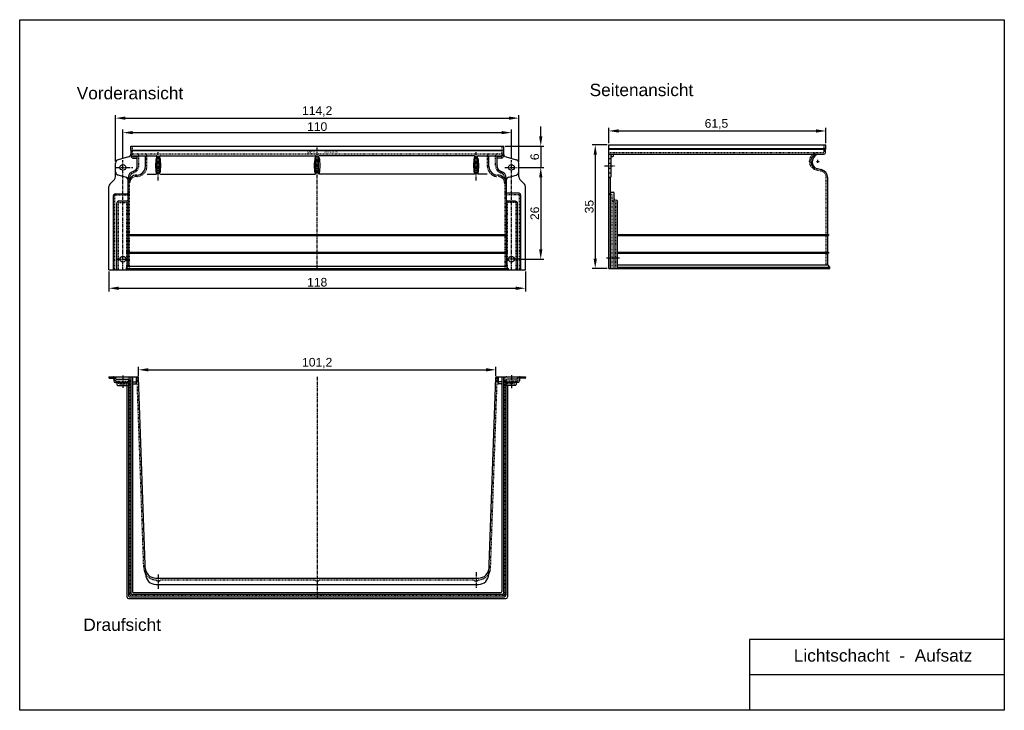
# Model space of a CAD drawing. Header units: millimetres. Extents: x -997 to 1791, y -491 to 1464.
import ezdxf

# ---------------------------------------------------------------- set-up
doc = ezdxf.new("R2010")
doc.units = ezdxf.units.MM
for name, pattern in [('CENTER', [50.8, 31.75, -6.35, 6.35, -6.35]), ('DOTTED', [3.175, 1.5875, -1.5875]), ('HIDDEN', [9.525, 6.35, -3.175])]:
    doc.linetypes.add(name, pattern=pattern)
doc.layers.add('180', color=90, linetype='DOTTED')
doc.layers.add('Werkst_ck1_Kanten', color=1, linetype='Continuous')
for name, color, linetype, lineweight in [('Bemassung', 1, 'Continuous', 25), ('Mittellinie', 2, 'CENTER', 25), ('Verdeckte Kante', 3, 'HIDDEN', 25)]:
    doc.layers.add(name, color=color, linetype=linetype, lineweight=lineweight)
doc.styles.get("Standard").update_dxf_attribs({"font": 'arial.ttf'})
doc.styles.add('style1', font='arial.ttf')
doc.dimstyles.new('MEA', dxfattribs={"dimscale": 0, "dimtxt": 3.5, "dimasz": 4, "dimexe": 1.25, "dimexo": 0.625, "dimtad": 1, "dimtxsty": 'Standard', "dimcen": 4, "dimadec": 0, "dimazin": 2, "dimtfac": 1, "dimtmove": 0, "dimatfit": 3, "dimfxl": 1, "dimtvp": 1, "dimtolj": 1, "dimtzin": 0, "dimarcsym": 0})

# ---------------------------------------------------------------- blocks, each defined once
blk = doc.blocks.new('*D14')
at = {"layer": 'Bemassung', "color": 0, "lineweight": -2, "ltscale": 0.3}
for p, q in [((-744.6, 751.4), (-744.6, 694.9)), ((435.4, 751.4), (435.4, 694.9)), ((-716.6, 703.6), (407.4, 703.6))]:
    blk.add_line(p, q, dxfattribs=at)
at = {"layer": 'Bemassung', "color": 0, "lineweight": 25, "ltscale": 0.3}
for points in [[(-716.6, 708.3), (-716.6, 698.9), (-744.6, 703.6)], [(407.4, 708.3), (407.4, 698.9), (435.4, 703.6)]]:
    blk.add_solid(points, dxfattribs=at)
at = {"layer": 'Defpoints', "color": 0, "lineweight": 25, "ltscale": 0.3}
for p in [(-744.6, 755.7), (435.4, 755.7), (435.4, 703.6)]:
    blk.add_point(p, dxfattribs=at)
at = {"layer": 'Bemassung', "color": 0, "lineweight": 25, "ltscale": 0.3, "insert": (-154.6, 720.5), "char_height": 24.5, "attachment_point": 5}
blk.add_mtext('\\A1;118', dxfattribs=at)
blk = doc.blocks.new('*D15')
at = {"layer": 'Bemassung', "color": 0, "lineweight": -2, "ltscale": 0.3}
for p, q in [((-725.6, 1062.5), (-725.6, 1193.8)), ((-697.6, 1185.1), (388.4, 1185.1)), ((416.4, 1061.9), (416.4, 1193.8))]:
    blk.add_line(p, q, dxfattribs=at)
at = {"layer": 'Bemassung', "color": 0, "lineweight": 25, "ltscale": 0.3}
for points in [[(-697.6, 1189.8), (-697.6, 1180.4), (-725.6, 1185.1)], [(388.4, 1189.8), (388.4, 1180.4), (416.4, 1185.1)]]:
    blk.add_solid(points, dxfattribs=at)
at = {"layer": 'Defpoints', "color": 0, "lineweight": 25, "ltscale": 0.3}
for p in [(416.4, 1185.1), (-725.6, 1058.1), (416.4, 1057.5)]:
    blk.add_point(p, dxfattribs=at)
at = {"layer": 'Bemassung', "color": 0, "lineweight": 25, "ltscale": 0.3, "insert": (-154.6, 1204.2), "char_height": 24.5, "attachment_point": 5}
blk.add_mtext('\\A1;114,2', dxfattribs=at)
blk = doc.blocks.new('*D16')
at = {"layer": 'Bemassung', "color": 0, "lineweight": -2, "ltscale": 0.3}
for p, q in [((666.5, 1109.7), (624, 1109.7)), ((632.7, 1081.7), (632.7, 787.7)), ((666.5, 759.7), (624, 759.7))]:
    blk.add_line(p, q, dxfattribs=at)
at = {"layer": 'Bemassung', "color": 0, "lineweight": 25, "ltscale": 0.3}
for points in [[(628.1, 1081.7), (637.4, 1081.7), (632.7, 1109.7)], [(628.1, 787.7), (637.4, 787.7), (632.7, 759.7)]]:
    blk.add_solid(points, dxfattribs=at)
at = {"layer": 'Defpoints', "color": 0, "lineweight": 25, "ltscale": 0.3}
for p in [(670.9, 1109.7), (632.7, 759.7), (670.9, 759.7)]:
    blk.add_point(p, dxfattribs=at)
at = {"layer": 'Bemassung', "color": 0, "lineweight": 25, "ltscale": 0.3, "insert": (615.8, 934.7), "char_height": 24.5, "attachment_point": 5, "rotation": 90}
blk.add_mtext('\\A1;35', dxfattribs=at)
blk = doc.blocks.new('*D17')
at = {"layer": 'Bemassung', "color": 0, "lineweight": -2, "ltscale": 0.3}
for p, q in [((670.9, 1114.1), (670.9, 1157.6)), ((698.9, 1148.9), (1257.9, 1148.9)), ((1285.9, 1114.1), (1285.9, 1157.6))]:
    blk.add_line(p, q, dxfattribs=at)
at = {"layer": 'Bemassung', "color": 0, "lineweight": 25, "ltscale": 0.3}
for points in [[(698.9, 1153.5), (698.9, 1144.2), (670.9, 1148.9)], [(1257.9, 1153.5), (1257.9, 1144.2), (1285.9, 1148.9)]]:
    blk.add_solid(points, dxfattribs=at)
at = {"layer": 'Defpoints', "color": 0, "lineweight": 25, "ltscale": 0.3}
for p in [(1285.9, 1148.9), (670.9, 1109.7), (1285.9, 1109.7)]:
    blk.add_point(p, dxfattribs=at)
at = {"layer": 'Bemassung', "color": 0, "lineweight": 25, "ltscale": 0.3, "insert": (975.9, 1168), "char_height": 24.5, "attachment_point": 5}
blk.add_mtext('\\A1;61,5', dxfattribs=at)
blk = doc.blocks.new('*D18')
at = {"layer": 'Bemassung', "color": 0, "lineweight": -2, "ltscale": 0.3}
for p, q in [((-660.5, 455.2), (-660.5, 481.6)), ((351.3, 455.2), (351.3, 481.6)), ((-632.5, 472.8), (323.3, 472.8))]:
    blk.add_line(p, q, dxfattribs=at)
at = {"layer": 'Bemassung', "color": 0, "lineweight": 25, "ltscale": 0.3}
for points in [[(-632.5, 477.5), (-632.5, 468.2), (-660.5, 472.8)], [(323.3, 477.5), (323.3, 468.2), (351.3, 472.8)]]:
    blk.add_solid(points, dxfattribs=at)
at = {"layer": 'Defpoints', "color": 0, "lineweight": 25, "ltscale": 0.3}
for p in [(-660.5, 450.8), (351.3, 472.8), (351.3, 450.8)]:
    blk.add_point(p, dxfattribs=at)
at = {"layer": 'Bemassung', "color": 0, "lineweight": 25, "ltscale": 0.3, "insert": (-154.6, 491.9), "char_height": 24.5, "attachment_point": 5}
blk.add_mtext('\\A1;101,2', dxfattribs=at)
blk = doc.blocks.new('*D19')
at = {"layer": 'Bemassung', "color": 0, "lineweight": -2, "ltscale": 0.3}
for p, q in [((-704.6, 1070.1), (-704.6, 1152.9)), ((-676.6, 1144.1), (367.4, 1144.1)), ((395.4, 1070.1), (395.4, 1152.9))]:
    blk.add_line(p, q, dxfattribs=at)
at = {"layer": 'Bemassung', "color": 0, "lineweight": 25, "ltscale": 0.3}
for points in [[(-676.6, 1148.8), (-676.6, 1139.5), (-704.6, 1144.1)], [(367.4, 1148.8), (367.4, 1139.5), (395.4, 1144.1)]]:
    blk.add_solid(points, dxfattribs=at)
at = {"layer": 'Defpoints', "color": 0, "lineweight": 25, "ltscale": 0.3}
for p in [(395.4, 1144.1), (-704.6, 1065.7), (395.4, 1065.7)]:
    blk.add_point(p, dxfattribs=at)
at = {"layer": 'Bemassung', "color": 0, "lineweight": 25, "ltscale": 0.3, "insert": (-154.6, 1161), "char_height": 24.5, "attachment_point": 5}
blk.add_mtext('\\A1;110', dxfattribs=at)
blk = doc.blocks.new('*D20')
at = {"layer": 'Bemassung', "color": 0, "lineweight": -2, "ltscale": 0.3}
for p, q in [((478.5, 1133.7), (478.5, 1161.7)), ((378, 1105.7), (487.2, 1105.7)), ((478.5, 1105.7), (478.5, 1045.7)), ((413.9, 1045.7), (487.2, 1045.7)), ((478.5, 1017.7), (478.5, 989.7))]:
    blk.add_line(p, q, dxfattribs=at)
at = {"layer": 'Bemassung', "color": 0, "lineweight": 25, "ltscale": 0.3}
for points in [[(473.8, 1133.7), (483.1, 1133.7), (478.5, 1105.7)], [(473.8, 1017.7), (483.1, 1017.7), (478.5, 1045.7)]]:
    blk.add_solid(points, dxfattribs=at)
at = {"layer": 'Defpoints', "color": 0, "lineweight": 25, "ltscale": 0.3}
for p in [(373.6, 1105.7), (409.6, 1045.7), (478.5, 1045.7)]:
    blk.add_point(p, dxfattribs=at)
at = {"layer": 'Bemassung', "color": 0, "lineweight": 25, "ltscale": 0.3, "insert": (461.6, 1075.7), "char_height": 24.5, "attachment_point": 5, "rotation": 90}
blk.add_mtext('\\A1;6', dxfattribs=at)
blk = doc.blocks.new('*D21')
at = {"layer": 'Bemassung', "color": 0, "lineweight": -2, "ltscale": 0.3}
for p, q in [((413.9, 1045.7), (487.2, 1045.7)), ((478.4, 1017.7), (478.4, 813.7)), ((423.5, 785.7), (487.2, 785.7))]:
    blk.add_line(p, q, dxfattribs=at)
at = {"layer": 'Bemassung', "color": 0, "lineweight": 25, "ltscale": 0.3}
for points in [[(473.8, 1017.7), (483.1, 1017.7), (478.4, 1045.7)], [(473.8, 813.7), (483.1, 813.7), (478.4, 785.7)]]:
    blk.add_solid(points, dxfattribs=at)
at = {"layer": 'Defpoints', "color": 0, "lineweight": 25, "ltscale": 0.3}
for p in [(409.6, 1045.7), (419.2, 785.7), (478.4, 785.7)]:
    blk.add_point(p, dxfattribs=at)
at = {"layer": 'Bemassung', "color": 0, "lineweight": 25, "ltscale": 0.3, "insert": (461.6, 915.7), "char_height": 24.5, "attachment_point": 5, "rotation": 90}
blk.add_mtext('\\A1;26', dxfattribs=at)

msp = doc.modelspace()

# ---------------------------------------------------------------- linework, layer by layer
at = {"lineweight": 25, "ltscale": 0.3}
for p, q in [((-682.2, 1094.75), (-682.2, 1105.75)), ((-682.2, 1105.75), (373.65, 1105.75)), ((-682.2, 1094.75), (373.65, 1094.75)), ((-682.2, 1094.75), (-681.2, 1093.75)), ((-681.25, 1084.98), (-681.2, 1093.75)), ((-681.2, 1093.75), (372.65, 1093.75)), ((373.65, 1094.75), (372.65, 1093.75)), ((372.65, 1093.75), (372.65, 1077.25)), ((373.65, 1094.75), (373.65, 1105.75)), ((670.9, 759.75), (670.9, 1109.75)), ((670.9, 1109.75), (1285.9, 1109.75)), ((670.9, 1098.75), (1285.9, 1098.75)), ((670.9, 1097.75), (1284.9, 1097.75)), ((1285.9, 1098.75), (1284.9, 1097.75)), ((1284.9, 1087.75), (1284.9, 1097.75)), ((1285.9, 1098.75), (1285.9, 1109.75)), ((-688.66, 1075.38), (-718.19, 1067.47)), ((-679.28, 1078.75), (-610.6, 1078.75)), ((-676.3, 1072.25), (-663.85, 1072.25)), ((-675.2, 1076.25), (-663.85, 1076.25)), ((-663.85, 1049.71), (-663.85, 1078.75)), ((-640.85, 1048.16), (-640.85, 1078.75)), ((-608.6, 1028.75), (-608.6, 1076.75)), ((-600.6, 1028.75), (-600.6, 1076.75)), ((-598.6, 1078.75), (-160.6, 1078.75)), ((-158.6, 1028.75), (-158.6, 1076.75)), ((-150.6, 1028.75), (-150.6, 1076.75)), ((289.4, 1078.75), (-148.6, 1078.75)), ((291.4, 1028.75), (291.4, 1076.75)), ((299.4, 1028.75), (299.4, 1076.75)), ((301.4, 1078.75), (366.65, 1078.75)), ((331.65, 1048.16), (331.65, 1078.75)), ((354.65, 1049.71), (354.65, 1078.75)), ((366.65, 1076.25), (354.65, 1076.25)), ((367.65, 1072.25), (354.65, 1072.25)), ((380.06, 1075.22), (408.98, 1067.47)), ((670.9, 1082.75), (1279.9, 1082.75)), ((670.9, 1070.75), (677.9, 1070.75)), ((677.9, 1019.75), (677.9, 1082.75)), ((679.9, 1076.75), (682.9, 1076.75)), ((684.9, 1078.75), (684.9, 1082.75)), ((-725.6, 1018.82), (-725.6, 1057.81)), ((416.4, 1018.82), (416.4, 1057.81)), ((670.9, 1057.75), (677.9, 1057.75)), ((670.9, 1043.75), (677.9, 1043.75)), ((1254.65, 1044.53), (1273.11, 1039.58)), ((-728.47, 1011.81), (-741.74, 998.32)), ((-697.02, 1018.18), (-718.19, 1023.85)), ((-689.6, 765.75), (-689.6, 1015.2)), ((-635.77, 1026.75), (-610.6, 1026.75)), ((-598.6, 1026.75), (-160.6, 1026.75)), ((289.4, 1026.75), (-148.6, 1026.75)), ((326.56, 1026.75), (301.4, 1026.75)), ((380.4, 1015.2), (380.4, 855.75)), ((387.81, 1018.18), (408.98, 1023.85)), ((419.26, 1011.81), (432.53, 998.32)), ((670.9, 1030.75), (677.9, 1030.75)), ((670.9, 1017.75), (675.9, 1017.75)), ((675.9, 759.75), (675.9, 1017.75)), ((1290.9, 855.75), (1290.9, 1016.4)), ((-744.6, 755.75), (-744.6, 991.31)), ((435.4, 755.75), (435.4, 991.31)), ((675.9, 976.01), (683.16, 975.38)), ((-731.6, 755.75), (-731.6, 965.75)), ((-726.6, 970.75), (-694.6, 970.75)), ((-716.6, 950.75), (-694.6, 950.75)), ((417.4, 972.38), (385.4, 972.38)), ((407.4, 950.11), (385.4, 950.11)), ((422.4, 755.75), (422.4, 967.38)), ((685.9, 759.75), (685.9, 972.39)), ((685.9, 956.75), (685.9, 956.5)), ((688.63, 953.51), (693.16, 953.11)), ((695.9, 759.75), (695.9, 950.12)), ((-721.6, 755.75), (-721.6, 945.75)), ((412.4, 755.75), (412.4, 945.11)), ((-693.6, 855.75), (382.4, 855.75)), ((-693.6, 855.75), (-693.6, 852.75)), ((-693.6, 852.75), (382.4, 852.75)), ((380.4, 852.75), (380.4, 805.75)), ((382.4, 855.75), (382.4, 852.75)), ((695.9, 855.75), (1292.9, 855.75)), ((695.9, 852.75), (1292.9, 852.75)), ((1290.9, 805.75), (1290.9, 852.75)), ((1292.9, 855.75), (1292.9, 852.75)), ((-693.6, 805.75), (382.4, 805.75)), ((-693.6, 805.75), (-693.6, 802.75)), ((-693.6, 802.75), (382.4, 802.75)), ((380.4, 802.75), (380.4, 766.16)), ((382.4, 805.75), (382.4, 802.75)), ((695.9, 805.75), (1292.9, 805.75)), ((695.9, 802.75), (1292.9, 802.75)), ((1290.9, 770.16), (1290.9, 802.75)), ((1292.9, 805.75), (1292.9, 802.75)), ((-744.6, 755.75), (435.4, 755.75)), ((-695.6, 759.75), (-689.6, 765.75)), ((-695.6, 759.75), (386.4, 759.75)), ((-695.6, 759.75), (-695.6, 755.75)), ((-689.6, 765.75), (380.4, 765.75)), ((386.4, 759.75), (380.69, 765.46)), ((386.4, 759.75), (386.4, 755.75)), ((670.9, 759.75), (1296.9, 759.75)), ((695.9, 769.75), (1290.9, 769.75)), ((695.9, 763.75), (1296.9, 763.75)), ((1296.9, 763.75), (1291.19, 769.46)), ((1296.9, 759.75), (1296.9, 763.75)), ((-744.6, 452.75), (-662.53, 452.75)), ((-744.6, 452.75), (-744.6, 450.75)), ((-742.6, 448.75), (-725.6, 448.75)), ((-730.6, 446.75), (-730.6, 441.75)), ((-725.6, 452.75), (-725.6, 448.75)), ((-723.6, 446.75), (-690.6, 446.75)), ((-682.6, 452.75), (-682.6, -159.25)), ((-677.85, 452.75), (-677.85, -155.25)), ((-677.1, 452.75), (-677.1, 434.75)), ((-667.1, 452.75), (-667.1, 434.75)), ((-640.91, -105.8), (-660.54, 450.82)), ((331.7, -105.8), (351.33, 450.82)), ((353.33, 452.75), (435.4, 452.75)), ((357.9, 452.75), (357.9, 434.75)), ((367.9, 452.75), (367.9, 434.75)), ((368.65, 452.75), (368.65, -154.25)), ((373.4, 452.75), (373.4, -159.25)), ((410.9, 446.75), (384.4, 446.75)), ((412.9, 452.75), (412.9, 448.75)), ((433.4, 448.75), (412.9, 448.75)), ((417.9, 446.75), (417.9, 441.75)), ((435.4, 452.75), (435.4, 450.75)), ((-725.6, 436.75), (-690.6, 436.75)), ((-721.6, 434.75), (-721.6, 430.75)), ((-719.6, 428.75), (-690.6, 428.75)), ((-693.6, 426.75), (-693.6, -169.75)), ((-688.6, 444.75), (-688.6, -166.75)), ((-677.1, 438.75), (-667.1, 438.75)), ((-675.1, 432.75), (-669.1, 432.75)), ((367.9, 438.75), (357.9, 438.75)), ((365.9, 432.75), (359.9, 432.75)), ((379.4, 441.75), (379.4, -164.75)), ((412.9, 436.75), (381.4, 436.75)), ((406.9, 428.75), (381.4, 428.75)), ((384.4, 426.75), (384.4, -169.75)), ((408.9, 434.75), (408.9, 430.75)), ((-611.55, -116.75), (302.35, -116.75)), ((-610.92, -134.75), (301.72, -134.75)), ((-679.6, -162.25), (370.4, -162.25)), ((-675.85, -157.25), (365.65, -157.25)), ((-688.6, -174.75), (379.4, -174.75)), ((-685.6, -169.75), (374.4, -169.75)), ((1791.01, -290.99), (1069.74, -290.99)), ((1069.74, -290.99), (1069.74, -490.99)), ((1791.01, -390.99), (1069.74, -390.99))]:
    msp.add_line(p, q, dxfattribs=at)
at = {"color": 9, "linetype": 'Continuous'}
msp.add_line((404.9, 434.75), (404.9, 434.75), dxfattribs=at)
at = {"lineweight": 25, "ltscale": 0.3}
msp.add_lwpolyline([(-996.92, 1463.77), (1791.01, 1463.77), (1791.01, -490.99), (-996.92, -490.99)], close=True, dxfattribs=at)
for centre in [(-704.6, 1045.75), (395.4, 1045.75), (-704.6, 785.75), (395.4, 785.75)]:
    msp.add_circle(centre, 8, dxfattribs=at)
for centre, radius, start, end in [((1279.9, 1087.75), 5, 270, 0), ((-715.6, 1057.81), 10, 105, 180), ((-691.25, 1085.04), 10, 285, 359.67566), ((-676.3, 1077.25), 5, 179.68522, 270), ((-679.28, 1080.75), 2, 179.67566, 270), ((-675.2, 1078.25), 2, 180, 270), ((-491.72, 1049.68), 120.46, 169.56585, 189.86306), ((-610.6, 1076.75), 2, 0, 90), ((-598.6, 1076.75), 2, 90, 180), ((-726.13, 1052.69), 128.69, 349.89354, 9.2759), ((-33.07, 1050.49), 129.8, 169.79356, 189.40662), ((-160.6, 1076.75), 2, 0, 90), ((-148.6, 1076.75), 2, 90, 180), ((-276.14, 1050.49), 129.8, 350.59338, 10.20644), ((416.93, 1052.69), 128.69, 170.7241, 190.10646), ((289.4, 1076.75), 2, 0, 90), ((301.4, 1076.75), 2, 90, 180), ((182.52, 1049.68), 120.46, 350.13694, 10.43415), ((366.65, 1084.75), 6, 270, 0), ((366.65, 1078.25), 2, 270, 0), ((367.65, 1077.25), 5, 270, 0), ((382.65, 1084.88), 10, 180, 255), ((406.4, 1057.81), 10, 0, 75), ((679.9, 1074.75), 2, 90, 180), ((682.9, 1078.75), 2, 270, 0), ((1262.9, 1062.75), 20, 90, 245.64573), ((1269.94, 1061.23), 22.64, 108.12568, 227.52005), ((-715.6, 1033.51), 10, 180, 255), ((-669.6, 1015.2), 20, 106.54225, 180), ((-679.85, 1049.71), 16, 286.54225, 0), ((-664.85, 1048.16), 24, 269.10472, 0), ((355.65, 1048.16), 24, 180, 270.89528), ((370.65, 1049.71), 16, 180, 253.45775), ((360.4, 1015.2), 20, 0, 73.45775), ((406.4, 1033.51), 10, 285, 360), ((1266.9, 1016.4), 24, 0, 75), ((-735.6, 1018.82), 10, 315.49337, 0), ((-699.6, 1008.52), 10, 0, 75), ((-665.6, 1000.16), 24, 89.10472, 180), ((-610.6, 1028.75), 2, 270, 0), ((-598.6, 1028.75), 2, 180, 270), ((-160.6, 1028.75), 2, 270, 0), ((-148.6, 1028.75), 2, 180, 270), ((289.4, 1028.75), 2, 270, 0), ((301.4, 1028.75), 2, 180, 270), ((356.4, 1000.16), 24, 0, 90.89528), ((390.4, 1008.52), 10, 105, 180), ((426.4, 1018.82), 10, 180, 224.50663), ((675.9, 1019.75), 2, 270, 0), ((-734.6, 991.31), 10, 135.49337, 180), ((385.4, 977.38), 5, 180, 270), ((425.4, 991.31), 10, 0, 44.50663), ((-726.6, 965.75), 5, 90, 180), ((-716.6, 945.75), 5, 90, 180), ((-694.6, 975.75), 5, 270, 0), ((-694.6, 955.75), 5, 270, 0), ((385.4, 955.11), 5, 180, 270), ((407.4, 945.11), 5, 0, 90), ((417.4, 967.38), 5, 0, 90), ((682.9, 972.39), 3, 0, 85), ((688.9, 956.5), 3, 180, 265), ((692.9, 950.12), 3, 0, 85), ((381.4, 766.16), 1, 180, 225), ((1291.9, 770.16), 1, 180, 225), ((-742.6, 450.75), 2, 180, 270), ((-732.6, 446.75), 2, 0, 90), ((-723.6, 448.75), 2, 180, 270), ((-690.6, 444.75), 2, 0, 90), ((-662.53, 450.75), 2, 2, 90), ((353.33, 450.75), 2, 90, 178), ((384.4, 441.75), 5, 90, 180), ((410.9, 448.75), 2, 270, 0), ((419.9, 446.75), 2, 90, 180), ((433.4, 450.75), 2, 270, 0), ((-725.6, 441.75), 5, 180, 270), ((-723.6, 434.75), 2, 0, 90), ((-719.6, 430.75), 2, 180, 270), ((-695.6, 426.75), 2, 0, 90), ((-690.6, 434.75), 2, 0, 90), ((-690.6, 426.75), 2, 0, 90), ((-675.1, 434.75), 2, 180, 270), ((-669.1, 434.75), 2, 270, 0), ((359.9, 434.75), 2, 180, 270), ((365.9, 434.75), 2, 270, 0), ((381.4, 434.75), 2, 90, 180), ((381.4, 426.75), 2, 90, 180), ((386.4, 426.75), 2, 90, 180), ((406.9, 430.75), 2, 270, 0), ((410.9, 434.75), 2, 90, 180), ((412.9, 441.75), 5, 270, 0), ((-611.55, -86.75), 30, 182, 270), ((-610.92, -104.75), 30, 182, 270), ((301.72, -104.75), 30, 270, 358), ((302.35, -86.75), 30, 270, 358), ((-685.6, -166.75), 3, 180, 270), ((-679.6, -159.25), 3, 180, 270), ((-675.85, -155.25), 2, 180, 270), ((365.65, -154.25), 3, 270, 0), ((370.4, -159.25), 3, 270, 0), ((374.4, -164.75), 5, 270, 0), ((-688.6, -169.75), 5, 180, 270), ((379.4, -169.75), 5, 270, 0)]:
    msp.add_arc(centre, radius, start, end, dxfattribs=at)
at = {"layer": '180'}
for p, q in [((-677.2, 1078.25), (-677.2, 1105.75)), ((368.65, 1105.75), (368.65, 1078.25)), ((670.9, 1087.75), (1278.9, 1087.75)), ((1249.63, 1082.75), (1256.9, 1087.75)), ((1280.9, 1089.75), (1280.9, 1109.75)), ((-675.2, 1083.75), (366.65, 1083.75)), ((-659.85, 1049.87), (-659.85, 1078.75)), ((-636.85, 1048.18), (-636.85, 1078.75)), ((327.65, 1048.18), (327.65, 1078.75)), ((350.65, 1049.87), (350.65, 1078.75)), ((1253.31, 1040.75), (1272.07, 1035.72)), ((-685.6, 755.75), (-685.6, 1015.36)), ((376.4, 1015.36), (376.4, 755.75)), ((1286.9, 769.75), (1286.9, 1016.4)), ((-727.6, 755.75), (-727.6, 967.38)), ((-726.6, 968.38), (-694.6, 968.38)), ((417.4, 968.38), (385.4, 968.38)), ((418.4, 755.75), (418.4, 967.38)), ((673.9, 969.75), (678.9, 969.75)), ((673.9, 969.75), (678.9, 969.75)), ((680.9, 759.75), (680.9, 967.75)), ((682.9, 949.75), (688.9, 949.75)), ((682.9, 949.75), (688.9, 949.75)), ((-717.6, 755.75), (-717.6, 945.11)), ((-716.6, 946.11), (-694.6, 946.11)), ((-693.6, 755.75), (-693.6, 945.11)), ((384.4, 755.75), (384.4, 945.11)), ((407.4, 946.11), (385.4, 946.11)), ((408.4, 755.75), (408.4, 945.11)), ((690.9, 759.75), (690.9, 947.75)), ((-726.6, 446.75), (-726.6, 442.75)), ((-685.6, 446.75), (-685.6, -162.25)), ((-645.53, -87.97), (-664.61, 452.75)), ((336.32, -87.88), (355.4, 452.75)), ((376.4, 446.75), (376.4, -162.25)), ((413.9, 446.75), (413.9, 442.75)), ((-724.6, 440.75), (-691.6, 440.75)), ((-715.6, 432.75), (-691.6, 432.75)), ((411.9, 440.75), (382.4, 440.75)), ((402.9, 432.75), (382.4, 432.75)), ((-598.6, -121.75), (-160.6, -121.75)), ((-148.6, -121.75), (289.4, -121.75)), ((-682.6, -165.25), (373.4, -165.25))]:
    msp.add_line(p, q, dxfattribs=at)
for centre, radius, start, end in [((1278.9, 1089.75), 2, 270, 0), ((-675.2, 1085.75), 2, 180, 270), ((-664.85, 1078.75), 5, 0, 90), ((-641.85, 1078.75), 5, 0, 90), ((332.65, 1078.75), 5, 90, 180), ((355.65, 1078.75), 5, 90, 180), ((1262.9, 1062.75), 24, 123.55731, 246.46234), ((-679.85, 1049.87), 20, 286.54225, 0), ((-664.85, 1048.18), 28, 269.10472, 0), ((355.65, 1048.18), 28, 180, 270.89528), ((370.65, 1049.87), 20, 180, 253.45775), ((1266.9, 1016.4), 20, 0, 75), ((-669.6, 1015.36), 16, 106.54225, 180), ((-665.6, 1000.19), 20, 89.10472, 180), ((356.4, 1000.19), 20, 0, 90.89528), ((360.4, 1015.36), 16, 0, 73.45775), ((-694.6, 977.38), 9, 270, 360), ((385.4, 977.38), 9, 180, 270), ((-726.6, 967.38), 1, 90, 180), ((417.4, 967.38), 1, 0, 90), ((673.9, 972.75), 3, 180, 270), ((678.9, 967.75), 2, 0, 90), ((682.9, 951.75), 2, 180, 270), ((688.9, 947.75), 2, 0, 90), ((-716.6, 945.11), 1, 90, 180), ((-694.6, 945.11), 1, 360, 90), ((385.4, 945.11), 1, 90, 180), ((407.4, 945.11), 1, 0, 90), ((-732.6, 446.75), 6, 360, 90), ((-691.6, 446.75), 6, 360, 90), ((382.4, 446.75), 6, 90, 180), ((419.9, 446.75), 6, 90, 180), ((-724.6, 442.75), 2, 180, 270), ((-723.6, 434.75), 6, 360, 90), ((-715.6, 434.75), 2, 180, 270), ((-691.6, 434.75), 6, 360, 90), ((-691.6, 426.75), 6, 360, 90), ((382.4, 434.75), 6, 90, 180), ((382.4, 426.75), 6, 90, 180), ((402.9, 434.75), 2, 270, 0), ((410.9, 434.75), 6, 90, 180), ((411.9, 442.75), 2, 270, 0), ((-610.55, -86.75), 35, 182, 270), ((301.35, -86.75), 35, 270.08302, 358), ((-604.6, -119.25), 6.5, 202.61945, 337.3802), ((-154.6, -119.25), 6.5, 202.61945, 337.3802), ((295.4, -119.25), 6.5, 202.6198, 337.38055), ((-682.6, -162.25), 3, 180, 270), ((373.4, -162.25), 3, 270, 0)]:
    msp.add_arc(centre, radius, start, end, dxfattribs=at)
at = {"layer": 'Bemassung', "lineweight": 25}
for p, q in [((1258.9, 1062.75), (1266.9, 1062.75)), ((1262.9, 1058.75), (1262.9, 1066.75))]:
    msp.add_line(p, q, dxfattribs=at)
at = {"layer": 'Mittellinie', "lineweight": 25, "ltscale": 0.3}
for p, q in [((-604.6, 1009.04), (-604.6, 1088.59)), ((-154.6, 755.75), (-154.6, 1105.75)), ((295.4, 1009.04), (295.4, 1088.59)), ((-704.6, 755.75), (-704.6, 1065.75)), ((395.4, 755.75), (395.4, 1065.75)), ((-724.6, 1045.75), (-676.27, 1045.75)), ((376.82, 1045.75), (409.56, 1045.75)), ((658.52, 1049.75), (689.63, 1049.75)), ((-721.6, 785.75), (-689.58, 785.75)), ((419.15, 785.75), (382.5, 785.75)), ((664.72, 789.75), (701.08, 789.75)), ((-704.6, 456.72), (-704.6, 421.53)), ((-154.6, 452.75), (-154.6, -174.27)), ((395.4, 457.61), (395.4, 420.4)), ((-604.6, -106.76), (-604.6, -148.09)), ((295.4, -100.45), (295.4, -144.94))]:
    msp.add_line(p, q, dxfattribs=at)
at = {"layer": 'Verdeckte Kante', "ltscale": 25}
msp.add_arc((366.65, 1085.75), 2, 270, 0, dxfattribs=at)
at = {"layer": 'Werkst_ck1_Kanten'}
for p, q in [((-681.29, 1083.75), (-681.26, 1083.75)), ((354.91, 438.75), (354.9, 438.75))]:
    msp.add_line(p, q, dxfattribs=at)

# ---------------------------------------------------------------- texts
at = {"lineweight": 25, "ltscale": 0.3, "style": 'style1'}
for s, height, p in [('MEA', 8, (-183.75, 1085.57)), ('100X60X35', 6, (-140.64, 1086.26))]:
    msp.add_text(s, height=height, dxfattribs=at).set_placement(p)
at = {"lineweight": 25, "ltscale": 0.3, "insert": (1194.82, -318.33), "char_height": 35, "width": 596.1906, "attachment_point": 1}
msp.add_mtext('Lichtschacht  -  Aufsatz', dxfattribs=at)
at = {"layer": 'Bemassung', "lineweight": 25, "ltscale": 0.3, "char_height": 35, "attachment_point": 1}
for s, insert, width in [('Seitenansicht', (616.86, 1282.46), 561.2093), ('Vorderansicht', (-835.45, 1273.4), 502.7228), ('Draufsicht', (-816.89, -231.2), 841.8399)]:
    msp.add_mtext(s, dxfattribs=dict(at, insert=insert, width=width))

# ---------------------------------------------------------------- dimensions: what is measured, and where the dimension line sits
at = {"layer": 'Bemassung', "lineweight": 25, "ltscale": 0.3}
for base, p1, p2, picture, middle in [((416.4, 1185.1), (-725.6, 1058.08), (416.4, 1057.54), '*D15', (-154.6, 1185.1)), ((1285.9, 1148.87), (670.9, 1109.75), (1285.9, 1109.75), '*D17', (975.9, 1148.87)), ((435.4, 703.61), (-744.6, 755.75), (435.4, 755.75), '*D14', (-154.6, 703.61))]:
    dim = msp.add_linear_dim(base=base, p1=p1, p2=p2, dimstyle='MEA', override={"dimscale": 7, "dimdec": 1, "dimlfac": 0.1}, dxfattribs=at)
    dim.commit()
    dim.dimension.update_dxf_attribs({"geometry": picture, "text_midpoint": middle, "dimtype": 160})
for base, p1, p2, picture, middle in [((395.4, 1144.14), (-704.6, 1065.75), (395.4, 1065.75), '*D19', (-154.6, 1161.02)), ((351.33, 472.84), (-660.54, 450.82), (351.33, 450.82), '*D18', (-154.6, 491.94))]:
    dim = msp.add_linear_dim(base=base, p1=p1, p2=p2, dimstyle='MEA', override={"dimscale": 7, "dimdec": 1, "dimlfac": 0.1}, dxfattribs=at)
    dim.commit()
    dim.dimension.update_dxf_attribs({"geometry": picture, "text_midpoint": middle})
dim = msp.add_linear_dim(base=(478.47, 1045.75), p1=(373.65, 1105.75), p2=(409.56, 1045.75), angle=90, dimstyle='MEA', override={"dimscale": 7, "dimdec": 1, "dimlfac": 0.1}, dxfattribs=at)
dim.commit()
dim.dimension.update_dxf_attribs({"geometry": '*D20', "text_midpoint": (461.59, 1075.75)})
for base, p1, p2, picture, middle in [((632.74, 759.75), (670.9, 1109.75), (670.9, 759.75), '*D16', (632.74, 934.75)), ((478.45, 785.75), (409.56, 1045.75), (419.15, 785.75), '*D21', (478.45, 915.75))]:
    dim = msp.add_linear_dim(base=base, p1=p1, p2=p2, angle=90, dimstyle='MEA', override={"dimscale": 7, "dimdec": 1, "dimlfac": 0.1}, dxfattribs=at)
    dim.commit()
    dim.dimension.update_dxf_attribs({"geometry": picture, "text_midpoint": middle, "dimtype": 160})

doc.saveas('drawing.dxf')
